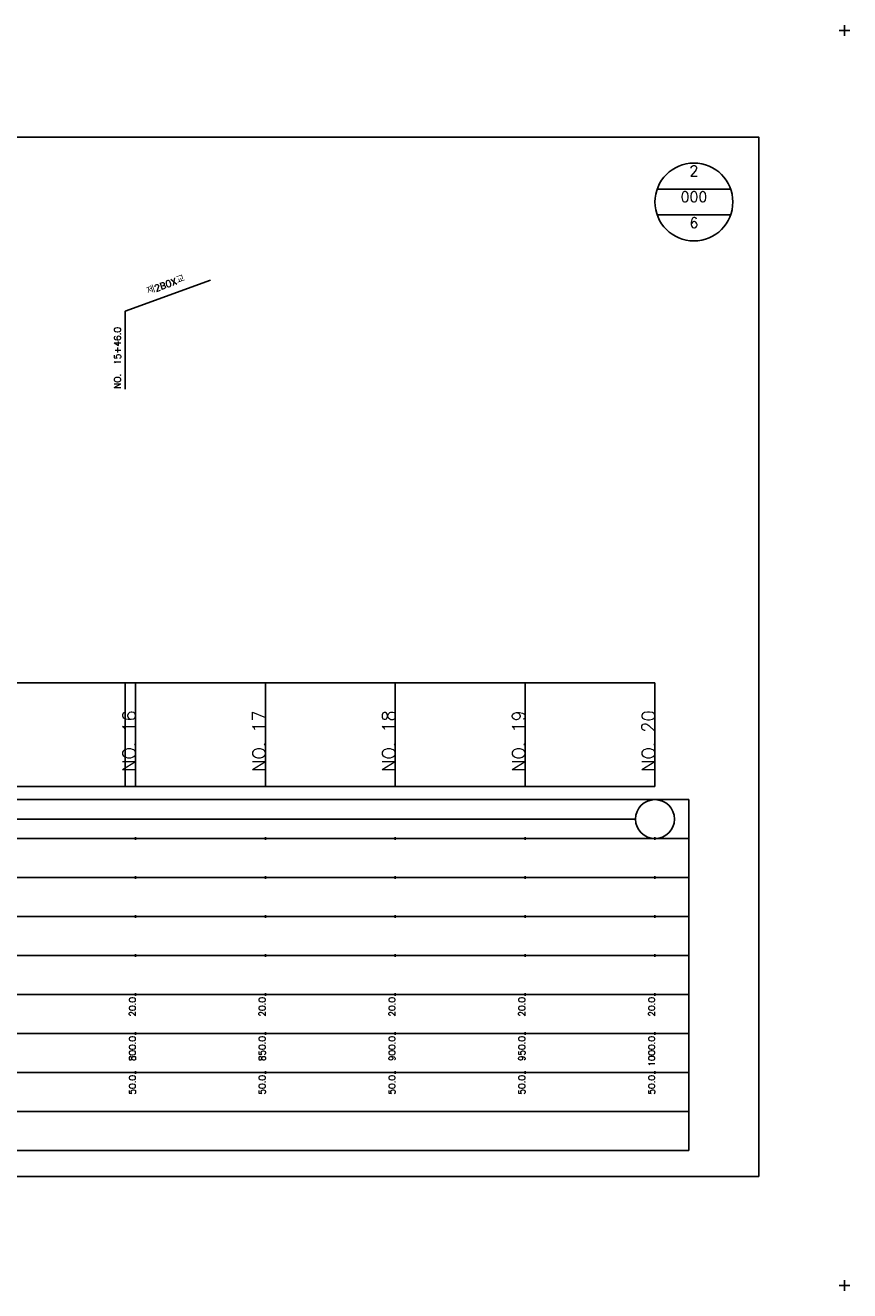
# Model space of a CAD drawing. Extents: x -504 to 685, y -2 to 968.
# Tile 5 of 5: x 367 to 685, y 481 to 968. Entities that reach past the tile are written whole.
import ezdxf
from ezdxf.enums import TextEntityAlignment as Align

# ---------------------------------------------------------------- set-up
doc = ezdxf.new("R2010")
doc.units = 0
doc.header["$LTSCALE"] = 5
for name, color, linetype in [('BOX', 5, 'CONTINUOUS'), ('DT1', 3, 'CONTINUOUS'), ('DT2', 6, 'CONTINUOUS'), ('LT1', 4, 'CONTINUOUS'), ('ST1', 7, 'CONTINUOUS')]:
    doc.layers.add(name, color=color, linetype=linetype)
doc.styles.add('GHS', font='ROMANS.shx', dxfattribs={"bigfont": 'GHS.shx'})

msp = doc.modelspace()

# ---------------------------------------------------------------- linework, layer by layer
at = {"layer": 'BOX'}
msp.add_lwpolyline([(50, 525), (650, 525), (650, 925), (50, 925), (50, 525)], dxfattribs=at)
at = {"layer": 'DT1'}
for p, q in [((410, 704.83), (410, 705.83)), ((460, 704.83), (460, 705.83)), ((510, 704.83), (510, 705.83)), ((560, 704.83), (560, 705.83)), ((610, 704.83), (610, 705.83))]:
    msp.add_line(p, q, dxfattribs=at)
at = {"layer": 'LT1', "linetype": 'CONTINUOUS'}
for p, q in [((406, 858), (438.89, 869.97)), ((406, 828), (406, 858))]:
    msp.add_line(p, q, dxfattribs=at)
at = {"layer": 'LT1'}
for p, q in [((406, 675), (406, 715)), ((410, 675), (410, 715)), ((460, 675), (460, 715)), ((510, 675), (510, 715)), ((560, 675), (560, 715)), ((610, 675), (610, 715)), ((110, 675), (610, 675)), ((410, 654.5), (410, 655.5)), ((460, 654.5), (460, 655.5)), ((510, 654.5), (510, 655.5)), ((560, 654.5), (560, 655.5)), ((610, 654.5), (610, 655.5)), ((410, 639.5), (410, 640.5)), ((460, 639.5), (460, 640.5)), ((510, 639.5), (510, 640.5)), ((560, 639.5), (560, 640.5)), ((610, 639.5), (610, 640.5)), ((410, 624.5), (410, 625.5)), ((460, 624.5), (460, 625.5)), ((510, 624.5), (510, 625.5)), ((560, 624.5), (560, 625.5)), ((610, 624.5), (610, 625.5)), ((410, 609.5), (410, 610.5)), ((460, 609.5), (460, 610.5)), ((510, 609.5), (510, 610.5)), ((560, 609.5), (560, 610.5)), ((610, 609.5), (610, 610.5)), ((410, 594.5), (410, 595.5)), ((460, 594.5), (460, 595.5)), ((510, 594.5), (510, 595.5)), ((560, 594.5), (560, 595.5)), ((610, 594.5), (610, 595.5)), ((410, 579.5), (410, 580.5)), ((460, 579.5), (460, 580.5)), ((510, 579.5), (510, 580.5)), ((560, 579.5), (560, 580.5)), ((610, 579.5), (610, 580.5)), ((410, 564.5), (410, 565.5)), ((460, 564.5), (460, 565.5)), ((510, 564.5), (510, 565.5)), ((560, 564.5), (560, 565.5)), ((610, 564.5), (610, 565.5))]:
    msp.add_line(p, q, dxfattribs=at)
msp.add_lwpolyline([(110, 715), (160, 715), (210, 715), (260, 715), (310, 715), (360, 715), (410, 715), (460, 715), (510, 715), (560, 715), (610, 715)], dxfattribs=at)
at = {"layer": 'ST1'}
for p, q in [((681, 966), (685, 966)), ((683, 964), (683, 968)), ((80, 670), (623, 670)), ((623, 535), (623, 670)), ((87.5, 655), (623, 655)), ((80, 640), (623, 640)), ((87.5, 625), (623, 625)), ((80, 610), (623, 610)), ((80, 595), (623, 595)), ((80, 580), (623, 580)), ((80, 565), (623, 565)), ((80, 550), (623, 550)), ((80, 535), (623, 535)), ((681, 483), (685, 483)), ((683, 481), (683, 485))]:
    msp.add_line(p, q, dxfattribs=at)
at = {"layer": 'ST1', "linetype": 'CONTINUOUS'}
for p, q in [((639.14, 905), (610.86, 905)), ((639.14, 895), (610.86, 895)), ((117.5, 662.5), (602.5, 662.5))]:
    msp.add_line(p, q, dxfattribs=at)
for centre, radius in [((625, 900), 15), ((610, 662.5), 7.5)]:
    msp.add_circle(centre, radius, dxfattribs=at)

# ---------------------------------------------------------------- texts
at = {"layer": 'DT1', "linetype": 'CONTINUOUS', "style": 'GHS'}
msp.add_text('제2BOX교', height=2.5, rotation=20, dxfattribs=at).set_placement((422, 866.99), align=Align.CENTER)
msp.add_text('NO.  15+46.0', height=2.5, rotation=90, dxfattribs=at).set_placement((404.25, 828.12))
at = {"layer": 'DT1', "style": 'GHS'}
for s, height, p in [('NO. 16', 5, (410, 704.33)), ('NO. 17', 5, (460, 704.33)), ('NO. 18', 5, (510, 704.33)), ('NO. 19', 5, (560, 704.33)), ('NO. 20', 5, (610, 704.33)), (' 20.0', 2.5, (410, 594)), (' 20.0', 2.5, (460, 594)), (' 20.0', 2.5, (510, 594)), (' 20.0', 2.5, (560, 594)), (' 20.0', 2.5, (610, 594)), ('   800.0', 2.5, (410, 579)), ('   850.0', 2.5, (460, 579)), ('   900.0', 2.5, (510, 579)), ('   950.0', 2.5, (560, 579)), ('  1000.0', 2.5, (610, 579)), ('  50.0', 2.5, (410, 564)), ('  50.0', 2.5, (460, 564)), ('  50.0', 2.5, (510, 564)), ('  50.0', 2.5, (560, 564)), ('  50.0', 2.5, (610, 564))]:
    msp.add_text(s, height=height, rotation=90, dxfattribs=at).set_placement(p, align=Align.RIGHT)
at = {"layer": 'DT2', "linetype": 'CONTINUOUS', "style": 'GHS'}
for s, p in [('2', (625, 910)), ('000', (625, 900)), ('6', (625, 890))]:
    msp.add_text(s, height=4, dxfattribs=at).set_placement(p, align=Align.CENTER)

doc.saveas('drawing.dxf')
